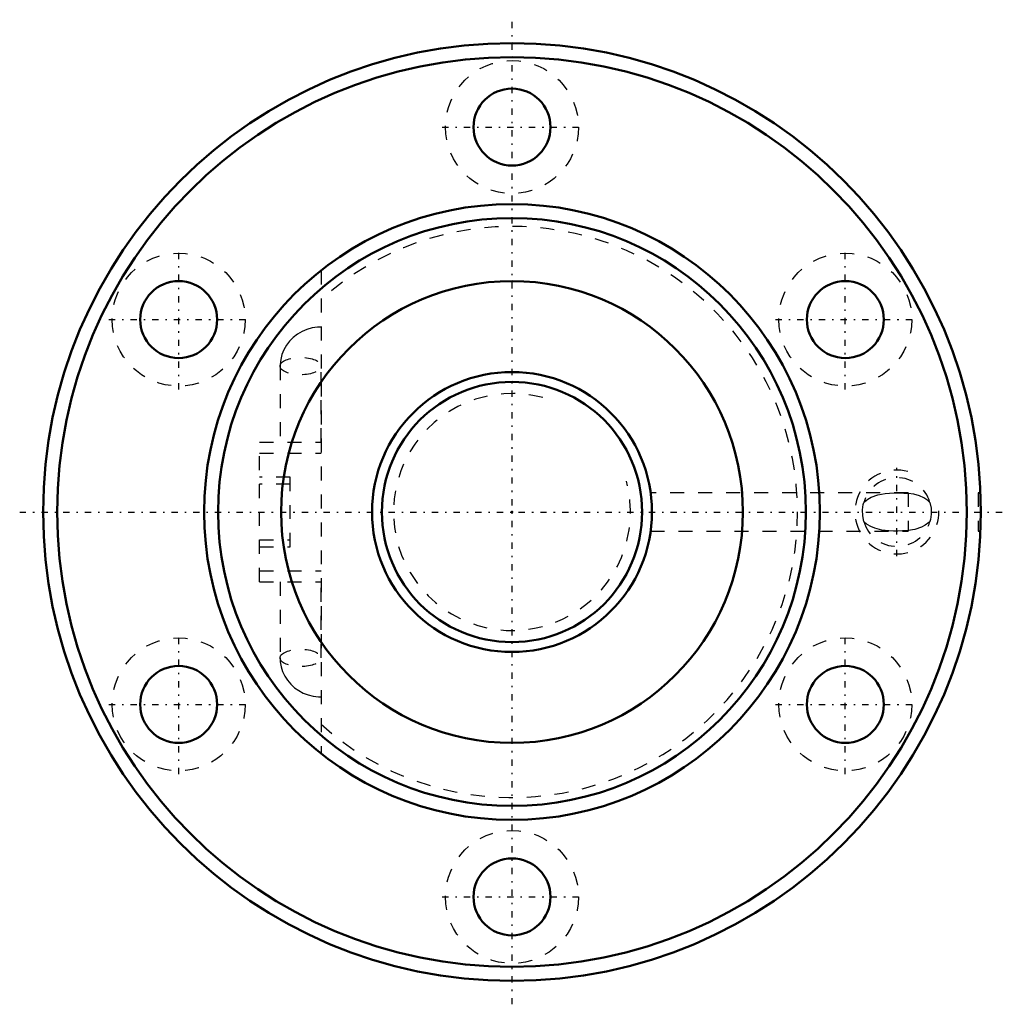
# Model space of a CAD drawing. Header units: millimetres. Extents: x -35.2 to 35.2, y -35.2 to 35.2.
import ezdxf

# ---------------------------------------------------------------- set-up
doc = ezdxf.new("R2010")
doc.units = ezdxf.units.MM
doc.linetypes.add('Center', pattern=[1.5, 0.45, -0.5, 0.05, -0.5])
doc.linetypes.add('Dashed', pattern=[2, 1, -1])
for name, color, linetype, lineweight in [('2d ConnectionPoints', 7, 'Continuous', 50), ('AM_0', 7, 'Continuous', 50), ('AM_5', 3, 'Continuous', 25), ('AM_7', 7, 'Center', 25), ('AM_9', 6, 'Dashed', 25)]:
    doc.layers.add(name, color=color, linetype=linetype, lineweight=lineweight)

# ---------------------------------------------------------------- blocks, each defined once
blk = doc.blocks.new('1_BNF_2005_2_5RR_Nut_0_in_BNF2005V_2_5RRG1_51LC0_000_rev_2')
at = {"layer": 'AM_0'}
for centre, radius in [((0, 0), 33.5), ((0, 0), 32.5), ((0, 27.5), 2.75), ((0, 0), 22), ((0, 0), 21), ((-23.816, 13.75), 2.75), ((0, 0), 16.5), ((23.816, 13.75), 2.75), ((-23.816, -13.75), 2.75), ((23.816, -13.75), 2.75), ((0, -27.5), 2.75)]:
    blk.add_circle(centre, radius, dxfattribs=at)
at = {"layer": 'AM_5', "linetype": 'Dashed'}
blk.add_arc((27.5, 0), 3, 75, 15, dxfattribs=at)
at = {"layer": 'AM_7'}
for p, q in [((0, -35.175), (0, 35.175)), ((-4.987, 27.5), (4.988, 27.5)), ((-23.816, 8.762), (-23.816, 18.738)), ((23.816, 8.762), (23.816, 18.738)), ((-28.803, 13.75), (-18.828, 13.75)), ((18.828, 13.75), (28.803, 13.75)), ((27.5, -3.15), (27.5, 3.15)), ((-35.175, 0), (35.175, 0)), ((-23.816, -18.738), (-23.816, -8.762)), ((23.816, -18.738), (23.816, -8.762)), ((-28.803, -13.75), (-18.828, -13.75)), ((18.828, -13.75), (28.803, -13.75)), ((-4.987, -27.5), (4.988, -27.5))]:
    blk.add_line(p, q, dxfattribs=at)
at = {"layer": 'AM_9'}
for p, q in [((-13.64, 17.261), (-13.64, -17.261)), ((-16.572, 10.423), (-16.572, 5)), ((-13.641, 5), (-13.641, 10.423)), ((-18.04, -5), (-18.04, 5)), ((-18.04, 5), (-13.64, 5)), ((-18.04, 4.2), (-13.64, 4.2)), ((-15.84, 2.5), (-18.04, 2.5)), ((-15.84, -2.5), (-15.84, 2.5)), ((-15.84, 2), (-18.04, 2)), ((28.3, 1.375), (9.907, 1.375)), ((28.3, 1.375), (28.3, -1.375)), ((33.472, 1.375), (33.3, 1.375)), ((33.3, 1.375), (33.3, -1.375)), ((9.905, -1.375), (28.3, -1.375)), ((33.3, -1.375), (33.472, -1.375)), ((-18.04, -2), (-15.84, -2)), ((-18.04, -2.5), (-15.84, -2.5)), ((-18.04, -4.2), (-13.64, -4.2)), ((-18.04, -5), (-13.64, -5)), ((-16.572, -5), (-16.572, -10.423)), ((-13.641, -10.423), (-13.641, -5))]:
    blk.add_line(p, q, dxfattribs=at)
for points in [[(-13.64, 13.217), (-13.906, 13.206), (-14.282, 13.15), (-14.649, 13.047), (-15, 12.899), (-15.328, 12.709), (-15.627, 12.479), (-15.892, 12.214), (-16.118, 11.919), (-16.301, 11.598), (-16.438, 11.259), (-16.528, 10.906), (-16.569, 10.547), (-16.572, 10.423)], [(25.135, 0.671), (25.186, 0.724), (25.413, 0.91), (25.669, 1.058), (26.138, 1.229), (26.654, 1.324), (26.97, 1.351), (27.306, 1.362), (27.644, 1.363), (27.99, 1.353), (28.3, 1.329)], [(29.865, 0.671), (29.712, 0.817), (29.427, 1.009), (29.109, 1.152), (28.718, 1.264), (28.3, 1.329)], [(25.135, -0.671), (25.058, -0.28), (25.046, 0.145), (25.1, 0.534), (25.135, 0.671)], [(29.865, 0.671), (29.942, 0.28), (29.954, -0.145), (29.9, -0.534), (29.865, -0.671)], [(28.3, -1.329), (28.211, -1.338), (27.902, -1.357), (27.574, -1.364), (27.249, -1.361), (26.922, -1.348), (26.417, -1.29), (25.932, -1.166), (25.645, -1.046), (25.372, -0.882), (25.135, -0.671)], [(29.865, -0.671), (29.842, -0.696), (29.78, -0.757), (29.53, -0.948), (29.256, -1.093), (28.794, -1.247), (28.3, -1.329)], [(-16.572, -10.423), (-16.558, -10.702), (-16.496, -11.056), (-16.388, -11.398), (-16.236, -11.723), (-16.042, -12.027), (-15.809, -12.305), (-15.54, -12.552), (-15.24, -12.765), (-14.913, -12.941), (-14.565, -13.075), (-14.199, -13.166), (-13.824, -13.212), (-13.64, -13.217)]]:
    blk.add_lwpolyline(points, dxfattribs=at)
for centre in [(0, 27.5), (-23.816, 13.75), (23.816, 13.75), (-23.816, -13.75), (23.816, -13.75), (0, -27.5)]:
    blk.add_circle(centre, 4.75, dxfattribs=at)
for centre, radius, start, end in [((0, 0), 20.4, 228.03878, 131.96122), ((27.5, 0), 2.459, 15.84566, 164.15434), ((27.5, 0), 2.459, 195.84566, 344.15434)]:
    blk.add_arc(centre, radius, start, end, dxfattribs=at)
for centre in [(-15.107, 10.423), (-15.107, -10.423)]:
    blk.add_ellipse(centre, major_axis=(-1.466, 0), ratio=0.422618, dxfattribs=at)
blk = doc.blocks.new('2_BNF_2005_2_5RR000_Shaft_0_in_BNF2005V_2_5RRG1_51LC0_000_rev_2')
at = {"layer": 'AM_0'}
for radius in [10, 9.3]:
    blk.add_circle((0, 0), radius, dxfattribs=at)
at = {"layer": 'AM_5', "linetype": 'Dashed'}
blk.add_arc((0, 0), 8.466, 75, 15, dxfattribs=at)

msp = doc.modelspace()

# ---------------------------------------------------------------- linework, layer by layer
at = {"layer": '2d ConnectionPoints'}
msp.add_point((0, 0), dxfattribs=at)
msp.add_point((0, 0), dxfattribs=at)

# ---------------------------------------------------------------- block references
for name in ['1_BNF_2005_2_5RR_Nut_0_in_BNF2005V_2_5RRG1_51LC0_000_rev_2', '2_BNF_2005_2_5RR000_Shaft_0_in_BNF2005V_2_5RRG1_51LC0_000_rev_2']:
    msp.add_blockref(name, (0, 0))

doc.saveas('drawing.dxf')
